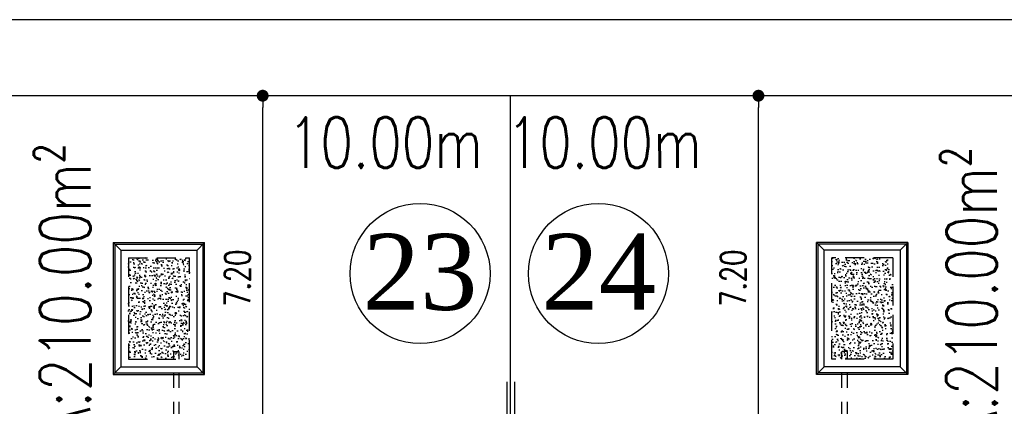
# Model space of a CAD drawing. Header units: millimetres. Extents: x 301 to 1479, y 491 to 1341.
# Tile 64 of 256: x 350 to 370, y 615 to 622. Entities that reach past the tile are written whole.
import ezdxf
from ezdxf.enums import TextEntityAlignment as Align

# ---------------------------------------------------------------- set-up
doc = ezdxf.new("R2010")
doc.units = ezdxf.units.MM
doc.header["$LTSCALE"] = 1.5
doc.header["$MEASUREMENT"] = 0
doc.linetypes.add('HIDDEN', pattern=[0.375, 0.25, -0.125])
doc.linetypes.add('PHANTOM2', pattern=[1.25, 0.625, -0.125, 0.125, -0.125, 0.125, -0.125])
for name, color, linetype in [('AP&SA', 254, 'HIDDEN'), ('Blk', 7, 'Continuous'), ('boundary', 3, 'Continuous'), ('Boundary Wall', 64, 'Continuous'), ('DIM', 6, 'Continuous'), ('Hatch Aggregate', 252, 'Continuous'), ('Kerb', 251, 'Continuous'), ('PVC Pipe 110', 69, 'Continuous'), ('ROAD', 8, 'Continuous'), ('TEXT', 7, 'Continuous'), ('TXTAREA', 10, 'Continuous')]:
    doc.layers.add(name, color=color, linetype=linetype)
doc.styles.add('RS1', font='romans.shx', dxfattribs={"width": 0.75, "height": 0.5})
doc.styles.add('RS2', font='romans.shx', dxfattribs={"width": 0.75, "height": 1})
doc.styles.add('times', font='times.ttf')
doc.dimstyles.new('Souillac5', dxfattribs={"dimscale": 0.5, "dimtxt": 0.5, "dimasz": 0.47, "dimexe": 0, "dimexo": 1, "dimgap": 0.5, "dimtad": 1, "dimzin": 0, "dimdsep": 46, "dimtxsty": 'RS1', "dimblk": 'DOT', "dimcen": 3, "dimse1": 1, "dimse2": 1, "dimclrd": 6, "dimclre": 6, "dimclrt": 7, "dimaunit": 1, "dimadec": 0, "dimazin": 0, "dimtfac": 1, "dimtofl": 0, "dimtmove": 1, "dimatfit": 3, "dimfxl": 1, "dimtolj": 1, "dimtzin": 0, "dimlwe": -1, "dimarcsym": 0})
pattern_1 = [(140, (33568.45174, -774197.05092), (0.018825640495, 0.21517805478), [0.0225, -0.2475]), (85, (33568.45174, -774197.05092), (-0.22565764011, -0.041625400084), [0.018, -0.198]), (190.45144446, (33568.45331, -774197.033), (-0.20683199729, 0.17355265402), [0.0191220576, -0.2103426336]), (136.1842, (33568.39174, -774197.05092), (0.04965578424, 0.3201723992), [0.03375, -0.37125]), (186.63563549, (33568.39588, -774197.02424), (-0.29223558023, 0.2803985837), [0.0286831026, -0.315514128]), (81.18416399, (33568.39174, -774197.05092), (-0.29223558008, 0.28039858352), [0.027, -0.2970000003]), (111, (33568.40674, -774197.02092), (0.1207856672, 0.179072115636), [0.0225, -0.2475]), (56, (33568.40674, -774197.02092), (-0.217545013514, 0.072994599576), [0.018, -0.198]), (161.45144474, (33568.4168, -774197.006), (-0.09675934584, 0.25206671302), [0.019122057, -0.2103426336]), (127.5, (33568.45174, -774197.05092), (-0.0998681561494, 0.003647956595), [0, -0.1956, 0, -0.201, 0, -0.19875]), (97.5, (33568.45174, -774197.05092), (-0.118323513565, 0.078920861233), [0, -0.1146, 0, -0.1911, 0, -0.07575]), (57.5, (33568.45174, -774197.11782), (0.00676646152, 0.160146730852), [0, -0.075, 0, -0.234, 0, -0.3105]), (47.5, (33568.45174, -774197.14782), (-0.0300314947, 0.174955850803), [0, -0.0975, 0, -0.1554, 0, -0.2205])]

# ---------------------------------------------------------------- blocks, each defined once
blk = doc.blocks.new('SSSU-D2')
at = {"layer": 'Hatch Aggregate'}
h = blk.add_hatch(dxfattribs=at)
h.set_pattern_fill('AR-CONC', color=256, scale=0.03, angle=90)
h.set_pattern_definition(pattern_1)
h.paths.add_polyline_path([(-12.795, 2), (-14, 2), (-14, 4), (-12.795, 4)])
h = blk.add_hatch(dxfattribs=at)
h.set_pattern_fill('AR-CONC', color=256, scale=0.03, angle=90)
h.set_pattern_definition(pattern_1)
h.paths.add_polyline_path([(-0.105, 2), (1.1, 2), (1.1, 4), (-0.105, 4)])
at = {"layer": 'AP&SA', "linetype": 'HIDDEN'}
for p, q in [((-14, 4), (-14, 2)), ((-14, 4), (-12.795, 4)), ((-12.795, 2), (-12.795, 4)), ((-0.105, 2), (-0.105, 4)), ((1.1, 4), (-0.105, 4)), ((1.1, 4), (1.1, 2)), ((-14, 2), (-12.795, 2)), ((1.1, 2), (-0.105, 2))]:
    blk.add_line(p, q, dxfattribs=at)
at = {"layer": 'Boundary Wall', "linetype": 'ByBlock'}
for p, q in [((-6.525, 1.555), (-6.525, 0)), ((-6.375, 1.555), (-6.375, 0))]:
    blk.add_line(p, q, dxfattribs=at)
at = {"layer": 'Kerb'}
for p, q in [((-14.3, 4.3), (-14.3, 1.7)), ((-14.3, 4.3), (-12.495, 4.3)), ((-14.15, 4.15), (-14.3, 4.3)), ((-12.645, 4.15), (-12.495, 4.3)), ((-12.495, 1.7), (-12.495, 4.3)), ((-0.405, 1.7), (-0.405, 4.3)), ((1.4, 4.3), (-0.405, 4.3)), ((-0.255, 4.15), (-0.405, 4.3)), ((1.25, 4.15), (1.4, 4.3)), ((1.4, 4.3), (1.4, 1.7)), ((-14.27, 4.27), (-14.27, 1.73)), ((-14.27, 4.27), (-12.525, 4.27)), ((-14.15, 4.15), (-14.15, 1.85)), ((-14.15, 4.15), (-12.645, 4.15)), ((-12.645, 1.85), (-12.645, 4.15)), ((-12.525, 1.73), (-12.525, 4.27)), ((-0.375, 1.73), (-0.375, 4.27)), ((1.37, 4.27), (-0.375, 4.27)), ((-0.255, 1.85), (-0.255, 4.15)), ((1.25, 4.15), (-0.255, 4.15)), ((1.25, 4.15), (1.25, 1.85)), ((1.37, 4.27), (1.37, 1.73)), ((-14.15, 1.85), (-14.3, 1.7)), ((-14.15, 1.85), (-12.645, 1.85)), ((-12.645, 1.85), (-12.495, 1.7)), ((-0.255, 1.85), (-0.405, 1.7)), ((1.25, 1.85), (-0.255, 1.85)), ((1.25, 1.85), (1.4, 1.7)), ((-14.3, 1.7), (-12.495, 1.7)), ((-14.27, 1.73), (-12.525, 1.73)), ((1.4, 1.7), (-0.405, 1.7)), ((1.37, 1.73), (-0.375, 1.73))]:
    blk.add_line(p, q, dxfattribs=at)
at = {"layer": 'PVC Pipe 110', "linetype": 'PHANTOM2', "ltscale": 2}
for p, q in [((-12.94, 3.963), (-12.913, 3.857)), ((0.04, 3.963), (0.013, 3.857))]:
    blk.add_line(p, q, dxfattribs=at)
at = {"layer": 'PVC Pipe 110', "linetype": 'PHANTOM2', "ltscale": 0.03}
for p, q in [((-13.105, 2.15), (-12.995, 2.15)), ((0.205, 2.15), (0.095, 2.15))]:
    blk.add_line(p, q, dxfattribs=at)
at = {"layer": 'PVC Pipe 110', "linetype": 'PHANTOM2', "ltscale": 1.5}
for p, q in [((-13.105, -0.25), (-13.105, 2.15)), ((-12.995, -0.25), (-12.995, 2.15)), ((0.095, -0.25), (0.095, 2.15)), ((0.205, -0.25), (0.205, 2.15))]:
    blk.add_line(p, q, dxfattribs=at)
blk = doc.blocks.new('_DOT')
at = {"color": 0, "linetype": 'ByBlock'}
blk.add_line((-0.5, 0), (-1, 0), dxfattribs=at)
at = {"color": 0, "linetype": 'ByBlock', "const_width": 0.5}
blk.add_lwpolyline([(-0.25, 0, 1), (0.25, 0, 1)], format="xyb", close=True, dxfattribs=at)
blk = doc.blocks.new('*D41')
at = {"layer": 'DEFPOINTS', "color": 0, "transparency": 16777216}
for p in [(354.85, 620.769), (354.99, 620.769), (354.85, 613.569)]:
    blk.add_point(p, dxfattribs=at)
at = {"layer": 'DIM', "color": 6, "lineweight": -2, "transparency": 16777216}
blk.add_line((354.99, 613.804), (354.99, 620.534), dxfattribs=at)
at = {"layer": 'DIM', "color": 6, "lineweight": -2, "transparency": 16777216, "xscale": 0.235, "yscale": 0.235, "zscale": 0.235}
for p, rotation in [((354.99, 620.769), 90), ((354.99, 613.569), 270)]:
    blk.add_blockref('_DOT', p, dxfattribs=dict(at, rotation=rotation))
at = {"layer": 'DIM', "color": 7, "transparency": 16777216, "insert": (354.49, 617.169), "char_height": 0.5, "attachment_point": 5, "rotation": 90, "style": 'RS1'}
blk.add_mtext('\\A1;7.20', dxfattribs=at)
blk = doc.blocks.new('*D44')
at = {"layer": 'DEFPOINTS', "color": 0, "transparency": 16777216}
for p in [(364.785, 620.769), (364.925, 620.769), (364.925, 613.569)]:
    blk.add_point(p, dxfattribs=at)
at = {"layer": 'DIM', "color": 6, "lineweight": -2, "transparency": 16777216}
blk.add_line((364.785, 613.804), (364.785, 620.534), dxfattribs=at)
at = {"layer": 'DIM', "color": 6, "lineweight": -2, "transparency": 16777216, "xscale": 0.235, "yscale": 0.235, "zscale": 0.235}
for p, rotation in [((364.785, 620.769), 90), ((364.785, 613.569), 270)]:
    blk.add_blockref('_DOT', p, dxfattribs=dict(at, rotation=rotation))
at = {"layer": 'DIM', "color": 7, "transparency": 16777216, "insert": (364.285, 617.169), "char_height": 0.5, "attachment_point": 5, "rotation": 90, "style": 'RS1'}
blk.add_mtext('\\A1;7.20', dxfattribs=at)

msp = doc.modelspace()

# ---------------------------------------------------------------- linework, layer by layer
at = {"layer": 'boundary'}
msp.add_line((359.8876, 578.769), (359.8876, 620.769), dxfattribs=at)
at = {"layer": 'ROAD'}
for p, q in [((489.4676, 622.269), (334.0571, 622.269)), ((489.4676, 620.769), (333.7664, 620.769))]:
    msp.add_line(p, q, dxfattribs=at)
at = {"layer": 'TXTAREA'}
for centre in [(358.1003, 617.2595), (361.623, 617.2595)]:
    msp.add_circle(centre, 1.3831, dxfattribs=at)

# ---------------------------------------------------------------- block references
at = {"layer": 'Blk'}
msp.add_blockref('SSSU-D2', (366.3376, 613.569), dxfattribs=at)

# ---------------------------------------------------------------- texts
at = {"layer": 'TEXT', "style": 'RS2', "width": 0.75}
for s, rotation, p in [('10.00m', 0.01044, (355.4869, 619.3442)), ('10.00m', 0.01044, (359.8122, 619.3442)), ('A:210.00m²', 89.94887, (351.5843, 614.038)), ('A:210.00m²', 89.98956, (369.4971, 613.9648))]:
    msp.add_text(s, height=1, rotation=rotation, dxfattribs=at).set_placement(p)
at = {"layer": 'TXTAREA', "style": 'times'}
for s, p in [('23', (358.1003, 617.293)), ('24', (361.6305, 617.293))]:
    msp.add_text(s, height=1.5, dxfattribs=at).set_placement(p, align=Align.MIDDLE_CENTER)

# ---------------------------------------------------------------- dimensions: what is measured, and where the dimension line sits
at = {"layer": 'DIM'}
for base, p1, p2, picture, middle in [((354.9901, 620.769), (354.8499, 613.569), (354.8499, 620.769), '*D41', (354.4901, 617.169)), ((364.7851, 620.769), (364.9253, 613.569), (364.9253, 620.769), '*D44', (364.2851, 617.169))]:
    dim = msp.add_linear_dim(base=base, p1=p1, p2=p2, angle=90, dimstyle='Souillac5', dxfattribs=at)
    dim.commit()
    dim.dimension.update_dxf_attribs({"geometry": picture, "text_midpoint": middle})

doc.saveas('drawing.dxf')
